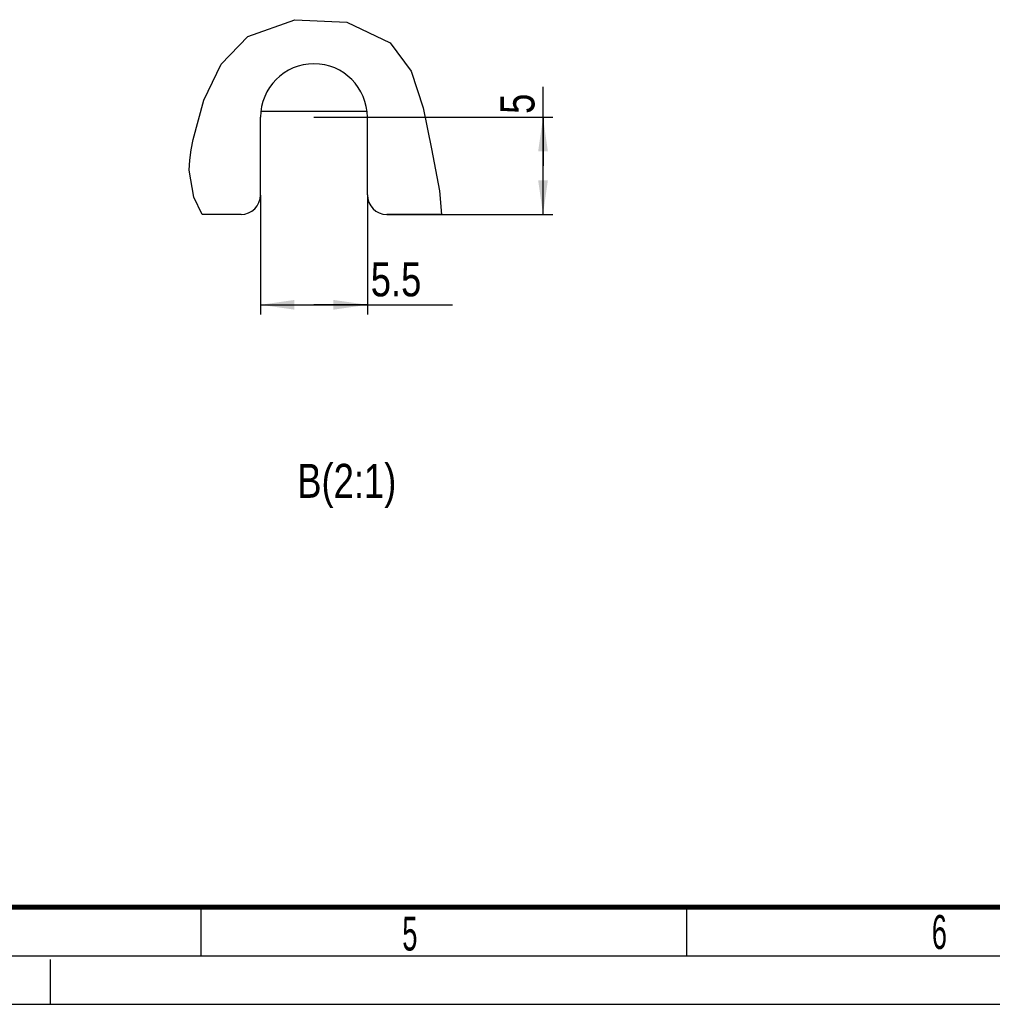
# Model space of a CAD drawing. Header units: millimetres. Extents: x 0 to 841, y 0 to 594.
# Tile 2 of 127: x 207 to 307, y 0 to 101. Entities that reach past the tile are written whole.
import ezdxf

# ---------------------------------------------------------------- set-up
doc = ezdxf.new("R2010")
doc.units = ezdxf.units.MM
doc.header["$LTSCALE"] = 46.255
doc.linetypes.add('DASHED', pattern=[0.2, 0.1, -0.1])
doc.layers.get('0').update_dxf_attribs({"linetype": 'CONTINUOUS'})
doc.layers.add('ROUNDS', color=7, linetype='CONTINUOUS')
doc.styles.get("Standard").update_dxf_attribs({"font": 'txt', "width": 0.8})
doc.styles.add('TEXTSTYLE_2', font='txt', dxfattribs={"width": 0.6})
doc.dimstyles.new('DIMSTYLE_4', dxfattribs={"dimtxt": 3.5, "dimasz": 3.5, "dimexe": 0.18, "dimexo": 0.0625, "dimgap": 0.09, "dimtad": 1, "dimlfac": 0.5, "dimdsep": 46, "dimtxsty": 'STANDARD', "dimblk": '_FILLED', "dimblk1": '_FILLED', "dimblk2": '_FILLED', "dimcen": 0.09, "dimclrt": 5, "dimadec": 0, "dimazin": 0, "dimtfac": 1, "dimtofl": 0, "dimtmove": 0, "dimatfit": 3, "dimldrblk": '_FILLED', "dimfxl": 1, "dimtolj": 1, "dimarcsym": 0})

# ---------------------------------------------------------------- blocks, each defined once
blk = doc.blocks.new('_FILLED')
at = {"color": 0, "linetype": 'BYBLOCK'}
blk.add_solid([(0, 0), (-1, 0.143), (-1, -0.143)], dxfattribs=at)
blk = doc.blocks.new('*D12')
at = {"color": 2, "linetype": 'CONTINUOUS'}
for p, q in [((260.7, 86.29), (260.7, 94.44)), ((237.12, 91.29), (261.7, 91.29)), ((260.7, 91.29), (260.7, 86.29)), ((260.7, 81.29), (260.7, 86.29)), ((244.62, 81.29), (261.7, 81.29))]:
    blk.add_line(p, q, dxfattribs=at)
at = {"color": 2, "linetype": 'CONTINUOUS', "xscale": 3.5, "yscale": 3.5, "zscale": 3.5}
for p, rotation in [((260.7, 91.29), 90), ((260.7, 81.29), 270)]:
    blk.add_blockref('_FILLED', p, dxfattribs=dict(at, rotation=rotation))
at = {"color": 5, "linetype": 'CONTINUOUS', "insert": (256.32, 91.64), "char_height": 3.5, "width": 2.8, "attachment_point": 1, "rotation": 90, "line_spacing_factor": 0.9}
blk.add_mtext('5', dxfattribs=at)
blk = doc.blocks.new('*D13')
at = {"color": 2, "linetype": 'CONTINUOUS'}
for p, q in [((231.62, 83.29), (231.62, 70.99)), ((242.62, 83.29), (242.62, 70.99)), ((231.62, 71.99), (237.12, 71.99)), ((242.62, 71.99), (237.12, 71.99)), ((237.12, 71.99), (251.37, 71.99))]:
    blk.add_line(p, q, dxfattribs=at)
at = {"color": 2, "linetype": 'CONTINUOUS', "xscale": 3.5, "yscale": 3.5, "zscale": 3.5, "rotation": 180}
blk.add_blockref('_FILLED', (231.62, 71.99), dxfattribs=at)
at = {"color": 2, "linetype": 'CONTINUOUS', "xscale": 3.5, "yscale": 3.5, "zscale": 3.5}
blk.add_blockref('_FILLED', (242.62, 71.99), dxfattribs=at)
at = {"color": 5, "linetype": 'CONTINUOUS', "insert": (242.97, 76.36), "char_height": 3.5, "width": 8.4, "attachment_point": 1, "line_spacing_factor": 0.9}
blk.add_mtext('5.5', dxfattribs=at)

msp = doc.modelspace()

# ---------------------------------------------------------------- linework, layer by layer
at = {"color": 2, "linetype": 'CONTINUOUS'}
for p, q in [((230.3281, 99.6088), (235.1659, 101.3331)), ((235.1659, 101.3331), (240.5186, 101.0865)), ((240.5186, 101.0865), (244.9673, 98.9653)), ((227.5588, 96.753), (230.3281, 99.6088)), ((244.9673, 98.9653), (247.1375, 96.0246)), ((225.784, 93.037), (227.5588, 96.753)), ((247.1375, 96.0246), (248.373, 92.2692)), ((224.6976, 88.9914), (225.784, 93.037)), ((248.373, 92.2692), (249.2303, 88.0262)), ((224.494, 87.9363), (224.6976, 88.9914)), ((224.3492, 86.8918), (224.494, 87.9363)), ((249.2303, 88.0262), (250.0491, 83.7041)), ((224.2954, 85.8544), (224.3492, 86.8918)), ((224.7455, 83.0769), (224.2954, 85.8544)), ((250.0491, 83.7041), (250.2463, 81.2939)), ((225.621, 81.2939), (224.7455, 83.0769)), ((15, 5), (836, 5))]:
    msp.add_line(p, q, dxfattribs=at)
at = {"color": 7, "linetype": 'CONTINUOUS'}
for p, q in [((242.5257, 91.8939), (231.7158, 91.8939)), ((225.5, 5), (225.5, 10)), ((275.5, 5), (275.5, 10)), ((0, 0), (841, 0))]:
    msp.add_line(p, q, dxfattribs=at)
at = {"color": 7, "linetype": 'DASHED'}
msp.add_line((210, 0), (210, 5), dxfattribs=at)
at = {"color": 7, "linetype": 'CONTINUOUS', "const_width": 0.5}
msp.add_lwpolyline([(20, 10), (831, 10)], dxfattribs=at)
at = {"color": 7, "linetype": 'CONTINUOUS'}
msp.add_arc((237.1207, 91.2939), 5.5, 0, 180, dxfattribs=at)
at = {"layer": 'ROUNDS', "color": 7, "linetype": 'CONTINUOUS'}
for p, q in [((231.6207, 83.2939), (231.6207, 91.2939)), ((242.6207, 83.2939), (242.6207, 91.2939)), ((229.6207, 81.2939), (225.621, 81.2939)), ((250.2463, 81.2939), (244.6207, 81.2939))]:
    msp.add_line(p, q, dxfattribs=at)
for centre, start, end in [((229.6207, 83.2939), 270, 360), ((244.6207, 83.2939), 180, 270)]:
    msp.add_arc(centre, 2, start, end, dxfattribs=at)

# ---------------------------------------------------------------- texts
at = {"color": 5, "linetype": 'CONTINUOUS', "insert": (245.6027, 55.6212), "char_height": 3.5, "width": 16.8, "attachment_point": 3, "line_spacing_factor": 0.9}
msp.add_mtext('B(2:1)', dxfattribs=at)
at = {"color": 5, "linetype": 'CONTINUOUS', "char_height": 3.5, "width": 2.1, "attachment_point": 1, "line_spacing_factor": 0.9, "style": 'TEXTSTYLE_2'}
for s, insert in [('6', (300.7102, 9.1919)), ('5', (246.2182, 9.0363))]:
    msp.add_mtext(s, dxfattribs=dict(at, insert=insert))

# ---------------------------------------------------------------- dimensions: what is measured, and where the dimension line sits
at = {"color": 2, "linetype": 'CONTINUOUS'}
dim = msp.add_linear_dim(base=(260.6972, 91.2939), p1=(244.6207, 81.2939), p2=(237.1207, 91.2939), angle=90, dimstyle='DIMSTYLE_4', dxfattribs=at)
dim.commit()
dim.dimension.update_dxf_attribs({"geometry": '*D12', "text_midpoint": (258.0722, 93.0439), "dimtype": 160})
dim = msp.add_linear_dim(base=(242.6207, 71.9862), p1=(231.6207, 83.2939), p2=(242.6207, 83.2939), dimstyle='DIMSTYLE_4', dxfattribs=at)
dim.commit()
dim.dimension.update_dxf_attribs({"geometry": '*D13', "text_midpoint": (247.1708, 74.6112), "dimtype": 160})

doc.saveas('drawing.dxf')
